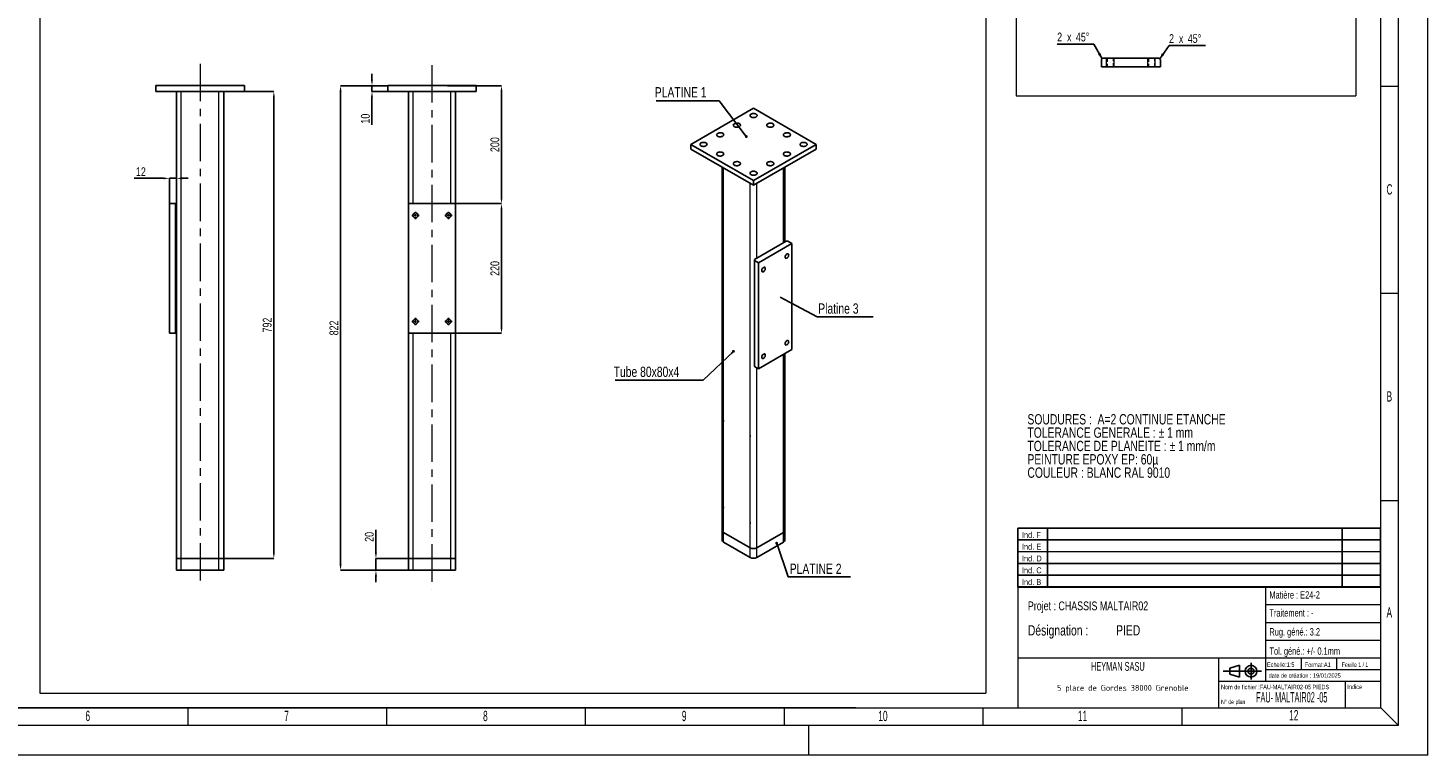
# Model space of a CAD drawing. Header units: millimetres. Extents: x 0 to 841, y 0 to 594.
# Tile 3 of 6: x 366 to 841, y 0 to 247. Entities that reach past the tile are written whole.
import ezdxf

# ---------------------------------------------------------------- set-up
doc = ezdxf.new("R2010")
doc.units = ezdxf.units.MM
doc.header["$PDSIZE"] = -1
doc.linetypes.add('CENTERX2', pattern=[20.32, 12.7, -2.54, 2.54, -2.54])
doc.linetypes.add('HIDDEN', pattern=[1.905, 1.27, -0.635])
for name, color, linetype in [('COTES', 1, 'Continuous'), ('NOTES', 6, 'Continuous'), ('TRAIT-FINS', 9, 'Continuous'), ('TRAIT-MIXTES', 3, 'CENTERX2'), ('TRAIT-TIRET', 2, 'HIDDEN')]:
    doc.layers.add(name, color=color, linetype=linetype)
doc.layers.add('TRAIT-FORT', color=4, linetype='Continuous', lineweight=25)
doc.styles.add('SLDTEXTSTYLE0', font='TXT', dxfattribs={"width": 0.75})
doc.styles.add('SLDTEXTSTYLE1', font='TXT', dxfattribs={"width": 0.605})
doc.styles.add('SLDTEXTSTYLE2', font='TXT', dxfattribs={"width": 0.692308})
doc.styles.add('SLDTEXTSTYLE3', font='TXT', dxfattribs={"width": 0.7})
doc.styles.add('SLDTEXTSTYLE4', font='TXT', dxfattribs={"width": 0.511697})
doc.styles.add('SLDTEXTSTYLE5', font='ISOCP3', dxfattribs={"width": 0.96})
doc.dimstyles.new('SLDDIMSTYLE4', dxfattribs={"dimtxt": 3, "dimasz": 2, "dimexe": 0, "dimexo": 0.0625, "dimgap": 0.75, "dimtad": 1, "dimlfac": 5, "dimrnd": 1e-09, "dimzin": 12, "dimdsep": 46, "dimtxsty": 'SLDTEXTSTYLE0', "dimsah": 1, "dimcen": 0.09, "dimadec": 0, "dimazin": 3, "dimtfac": 1, "dimtofl": 0, "dimtmove": 0, "dimatfit": 3, "dimfxl": 1, "dimfrac": 2, "dimtolj": 1, "dimtzin": 12, "dimarcsym": 0})
doc.dimstyles.new('SLDDIMSTYLE5', dxfattribs={"dimtxt": 3, "dimasz": 2, "dimexe": 0, "dimexo": 0.0625, "dimgap": 0.75, "dimtad": 1, "dimlfac": 5, "dimrnd": 1e-09, "dimzin": 12, "dimdsep": 46, "dimtxsty": 'SLDTEXTSTYLE0', "dimsah": 1, "dimcen": 0.09, "dimadec": 0, "dimazin": 3, "dimtfac": 1, "dimtmove": 0, "dimatfit": 0, "dimfxl": 1, "dimfrac": 2, "dimtolj": 1, "dimtzin": 12, "dimarcsym": 0})
doc.dimstyles.new('SLDDIMSTYLE6', dxfattribs={"dimtxt": 0.18, "dimasz": 1, "dimexe": 0, "dimexo": 0.0625, "dimgap": 0, "dimtad": 0, "dimtih": 1, "dimtoh": 1, "dimdec": 0, "dimrnd": 1e-09, "dimzin": 0, "dimdsep": 46, "dimtxsty": 'Standard', "dimblk1": 'DOT', "dimblk2": 'DOT', "dimsah": 1, "dimcen": 0.09, "dimadec": 0, "dimazin": 0, "dimtfac": 1, "dimtdec": 0, "dimtofl": 0, "dimtmove": 0, "dimatfit": 3, "dimldrblk": 'DOT', "dimfxl": 1, "dimfrac": 2, "dimtolj": 1, "dimtzin": 0, "dimarcsym": 0})
doc.dimstyles.new('SLDDIMSTYLE8', dxfattribs={"dimtxt": 0.18, "dimasz": 2, "dimexe": 0, "dimexo": 0.0625, "dimgap": 0, "dimtad": 0, "dimtih": 1, "dimtoh": 1, "dimdec": 0, "dimrnd": 1e-09, "dimzin": 0, "dimdsep": 46, "dimtxsty": 'Standard', "dimsah": 1, "dimcen": 0.09, "dimadec": 0, "dimazin": 0, "dimtfac": 2, "dimtdec": 0, "dimtofl": 0, "dimtmove": 0, "dimatfit": 3, "dimfxl": 1, "dimfrac": 2, "dimtolj": 1, "dimtzin": 0, "dimarcsym": 0})

# ---------------------------------------------------------------- blocks, each defined once
blk = doc.blocks.new('TAB MODIFS')
for p, q in [((123, 20), (0, 20)), ((0, 0), (0, 20)), ((10, 20), (10, 0)), ((110, 20), (110, 0)), ((123, 0), (123, 20)), ((0, 16), (123, 16)), ((0, 8), (123, 8)), ((0, 4), (123, 4)), ((0, 0), (123, 0))]:
    blk.add_line(p, q)
at = {"color": 7, "linetype": 'Continuous', "lineweight": 18}
blk.add_line((0, 12), (123, 12), dxfattribs=at)
at = {"color": 7}
for tag in ['AUTOATTR0', 'AUTOATTR1', 'AUTOATTR2', 'AUTOATTR3', 'AUTOATTR4', 'AUTOATTR5', 'AUTOATTR6', 'AUTOATTR7', 'AUTOATTR8', 'AUTOATTR9']:
    blk.add_attdef(tag, (0, 0), '', height=1, dxfattribs=at)
at = {"layer": 'NOTES', "color": 211, "char_height": 2, "attachment_point": 1, "style": 'SLDTEXTSTYLE0'}
for s, insert in [('Ind. F', (1.36, 18.66)), ('Ind. E', (1.36, 14.66)), ('Ind. D', (1.36, 10.66)), ('Ind. C', (1.36, 6.66)), ('Ind. B', (1.36, 2.66))]:
    blk.add_mtext(s, dxfattribs=dict(at, insert=insert))
blk = doc.blocks.new('Bloc2')
for p, q in [((2.32, 3.8), (5.55, 4.8)), ((5.55, 4.8), (5.55, 0.8)), ((9.48, 0), (9.48, 5.6)), ((0, 2.8), (12.98, 2.8)), ((2.32, 1.8), (2.32, 3.8)), ((5.55, 0.8), (2.32, 1.8))]:
    blk.add_line(p, q)
for radius in [2, 1]:
    blk.add_circle((9.48, 2.8), radius)
blk = doc.blocks.new('SW_NOTE_0')
at = {"layer": 'NOTES', "color": 0, "char_height": 3.5, "attachment_point": 1, "style": 'SLDTEXTSTYLE0'}
for s, insert in [('TOLERANCE GENERALE : ± 1 mm', (0, -0.01)), ('SOUDURES :  A=2 CONTINUE ETANCHE', (0, 4.51)), ('TOLERANCE DE PLANEITE : ± 1 mm/m', (0, -4.54)), ('PEINTURE EPOXY EP: 60µ', (0, -9.07)), ('COULEUR : BLANC RAL 9010', (0, -13.59))]:
    blk.add_mtext(s, dxfattribs=dict(at, insert=insert))
blk = doc.blocks.new('SW_NOTE_1')
at = {"layer": 'NOTES', "color": 0, "char_height": 3.5, "attachment_point": 1, "style": 'SLDTEXTSTYLE0'}
for s, insert in [('Désignation :', (0, 4.51)), ('PIED', (29.93, 4.51))]:
    blk.add_mtext(s, dxfattribs=dict(at, insert=insert))
blk = doc.blocks.new('SW_NOTE_2')
at = {"layer": 'NOTES', "color": 0, "insert": (20.94, 2.58), "char_height": 2, "attachment_point": 2, "style": 'SLDTEXTSTYLE5'}
blk.add_mtext('5 place de Gordes 38000 Grenoble', dxfattribs=at)
blk = doc.blocks.new('SW_CHAMFER_DIMENSION_0')
at = {"layer": 'COTES', "color": 0}
for p, q in [((-3.16, -4.49), (0, 0)), ((0, 0), (12.39, 0))]:
    blk.add_line(p, q, dxfattribs=at)
blk.add_solid([(-3.16, -4.49), (-1.6, -3.14), (-2.42, -2.56)], dxfattribs=at)
at = {"layer": 'COTES', "color": 0, "char_height": 3, "attachment_point": 1, "style": 'SLDTEXTSTYLE0'}
for s, insert in [('2', (0, 3.87)), ('x', (3.34, 3.87)), ('45°', (6.35, 3.87))]:
    blk.add_mtext(s, dxfattribs=dict(at, insert=insert))
blk = doc.blocks.new('SW_CHAMFER_DIMENSION_1')
at = {"layer": 'COTES', "color": 0}
for p, q in [((12.39, 0), (0, 0)), ((15.27, -5.02), (12.39, 0))]:
    blk.add_line(p, q, dxfattribs=at)
blk.add_solid([(15.27, -5.02), (14.71, -3.04), (13.84, -3.53)], dxfattribs=at)
at = {"layer": 'COTES', "color": 0, "char_height": 3, "attachment_point": 1, "style": 'SLDTEXTSTYLE0'}
for s, insert in [('2', (0, 3.87)), ('x', (3.34, 3.87)), ('45°', (6.35, 3.87))]:
    blk.add_mtext(s, dxfattribs=dict(at, insert=insert))
blk = doc.blocks.new('_D_44')
at = {"layer": 'COTES', "color": 0, "lineweight": -2, "transparency": 16777216}
for p, q in [((508.5, 226.99), (526.81, 226.99)), ((526.81, 224.99), (526.81, 188.99)), ((511.3, 186.99), (526.81, 186.99))]:
    blk.add_line(p, q, dxfattribs=at)
at = {"layer": 'COTES', "color": 0, "transparency": 16777216}
for points in [[(526.48, 224.99), (527.15, 224.99), (526.81, 226.99)], [(526.48, 188.99), (527.15, 188.99), (526.81, 186.99)]]:
    blk.add_solid(points, dxfattribs=at)
at = {"layer": 'Defpoints', "color": 0, "transparency": 16777216}
for p in [(508.44, 226.99), (511.24, 186.99), (526.81, 186.99)]:
    blk.add_point(p, dxfattribs=at)
at = {"layer": 'COTES', "color": 0, "transparency": 16777216, "insert": (523.06, 206.99), "char_height": 3, "attachment_point": 2, "rotation": 90, "style": 'SLDTEXTSTYLE0'}
blk.add_mtext('\\A1;200', dxfattribs=at)
blk = doc.blocks.new('_D_45')
at = {"layer": 'COTES', "color": 0, "lineweight": -2, "transparency": 16777216}
for p, q in [((511.3, 186.99), (526.81, 186.99)), ((526.81, 144.99), (526.81, 184.99)), ((511.3, 142.99), (526.81, 142.99))]:
    blk.add_line(p, q, dxfattribs=at)
at = {"layer": 'COTES', "color": 0, "transparency": 16777216}
for points in [[(526.48, 184.99), (527.15, 184.99), (526.81, 186.99)], [(526.48, 144.99), (527.15, 144.99), (526.81, 142.99)]]:
    blk.add_solid(points, dxfattribs=at)
at = {"layer": 'Defpoints', "color": 0, "transparency": 16777216}
for p in [(511.24, 186.99), (526.81, 186.99), (511.24, 142.99)]:
    blk.add_point(p, dxfattribs=at)
at = {"layer": 'COTES', "color": 0, "transparency": 16777216, "insert": (523.06, 164.99), "char_height": 3, "attachment_point": 2, "rotation": 90, "style": 'SLDTEXTSTYLE0'}
blk.add_mtext('\\A1;220', dxfattribs=at)
blk = doc.blocks.new('_D_46')
at = {"layer": 'COTES', "color": 0, "lineweight": -2, "transparency": 16777216}
for p, q in [((488.17, 226.99), (472.24, 226.99)), ((472.24, 224.99), (472.24, 64.59)), ((495.17, 62.59), (472.24, 62.59))]:
    blk.add_line(p, q, dxfattribs=at)
at = {"layer": 'COTES', "color": 0, "transparency": 16777216}
for points in [[(471.9, 224.99), (472.57, 224.99), (472.24, 226.99)], [(471.9, 64.59), (472.57, 64.59), (472.24, 62.59)]]:
    blk.add_solid(points, dxfattribs=at)
at = {"layer": 'Defpoints', "color": 0, "transparency": 16777216}
for p in [(488.24, 226.99), (472.24, 62.59), (495.24, 62.59)]:
    blk.add_point(p, dxfattribs=at)
at = {"layer": 'COTES', "color": 0, "transparency": 16777216, "insert": (468.49, 144.79), "char_height": 3, "attachment_point": 2, "rotation": 90, "style": 'SLDTEXTSTYLE0'}
blk.add_mtext('\\A1;822', dxfattribs=at)
blk = doc.blocks.new('_D_47')
at = {"layer": 'COTES', "color": 0, "lineweight": -2, "transparency": 16777216}
for p, q in [((484.23, 68.59), (484.23, 76.38)), ((495.17, 66.59), (484.23, 66.59)), ((484.23, 62.59), (484.23, 66.59)), ((495.17, 62.59), (484.23, 62.59)), ((484.23, 60.59), (484.23, 58.59))]:
    blk.add_line(p, q, dxfattribs=at)
at = {"layer": 'COTES', "color": 0, "transparency": 16777216}
for points in [[(483.9, 68.59), (484.56, 68.59), (484.23, 66.59)], [(483.9, 60.59), (484.56, 60.59), (484.23, 62.59)]]:
    blk.add_solid(points, dxfattribs=at)
at = {"layer": 'Defpoints', "color": 0, "transparency": 16777216}
for p in [(495.24, 66.59), (484.23, 62.59), (495.24, 62.59)]:
    blk.add_point(p, dxfattribs=at)
at = {"layer": 'COTES', "color": 0, "transparency": 16777216, "insert": (480.48, 73.94), "char_height": 3, "attachment_point": 2, "rotation": 90, "style": 'SLDTEXTSTYLE0'}
blk.add_mtext('\\A1;20', dxfattribs=at)
blk = doc.blocks.new('_D_48')
at = {"layer": 'COTES', "color": 0, "lineweight": -2, "transparency": 16777216}
for p, q in [((482.89, 228.99), (482.89, 230.99)), ((488.17, 226.99), (482.89, 226.99)), ((482.89, 226.99), (482.89, 224.99)), ((488.17, 224.99), (482.89, 224.99)), ((482.89, 222.99), (482.89, 213.75))]:
    blk.add_line(p, q, dxfattribs=at)
at = {"layer": 'COTES', "color": 0, "transparency": 16777216}
for points in [[(482.55, 228.99), (483.22, 228.99), (482.89, 226.99)], [(482.55, 222.99), (483.22, 222.99), (482.89, 224.99)]]:
    blk.add_solid(points, dxfattribs=at)
at = {"layer": 'Defpoints', "color": 0, "transparency": 16777216}
for p in [(482.89, 226.99), (488.24, 226.99), (488.24, 224.99)]:
    blk.add_point(p, dxfattribs=at)
at = {"layer": 'COTES', "color": 0, "transparency": 16777216, "insert": (479.14, 215.81), "char_height": 3, "attachment_point": 2, "rotation": 90, "style": 'SLDTEXTSTYLE0'}
blk.add_mtext('\\A1;10', dxfattribs=at)
blk = doc.blocks.new('SW_CENTERMARKSYMBOL_52')
at = {"layer": 'TRAIT-MIXTES', "color": 0}
for p, q in [((-0.8, 0), (-1.25, 0)), ((0, 0), (-0.4, 0)), ((0, 0.8), (0, 1.25)), ((0, 0), (0, 0.4)), ((0, 0), (0, -0.4)), ((0, 0), (0.4, 0)), ((0.8, 0), (1.25, 0)), ((0, -0.8), (0, -1.25))]:
    blk.add_line(p, q, dxfattribs=at)
blk = doc.blocks.new('SW_CENTERMARKSYMBOL_53')
at = {"layer": 'TRAIT-MIXTES', "color": 0}
for p, q in [((-0.8, 0), (-1.25, 0)), ((0, 0), (-0.4, 0)), ((0, 0.8), (0, 1.25)), ((0, 0), (0, 0.4)), ((0, 0), (0, -0.4)), ((0, 0), (0.4, 0)), ((0.8, 0), (1.25, 0)), ((0, -0.8), (0, -1.25))]:
    blk.add_line(p, q, dxfattribs=at)
blk = doc.blocks.new('SW_CENTERMARKSYMBOL_54')
at = {"layer": 'TRAIT-MIXTES', "color": 0}
for p, q in [((-0.8, 0), (-1.25, 0)), ((0, 0), (-0.4, 0)), ((0, 0.8), (0, 1.25)), ((0, 0), (0, 0.4)), ((0, 0), (0, -0.4)), ((0, 0), (0.4, 0)), ((0.8, 0), (1.25, 0)), ((0, -0.8), (0, -1.25))]:
    blk.add_line(p, q, dxfattribs=at)
blk = doc.blocks.new('SW_CENTERMARKSYMBOL_55')
at = {"layer": 'TRAIT-MIXTES', "color": 0}
for p, q in [((-0.8, 0), (-1.25, 0)), ((0, 0), (-0.4, 0)), ((0, 0.8), (0, 1.25)), ((0, 0), (0, 0.4)), ((0, 0), (0, -0.4)), ((0, 0), (0.4, 0)), ((0.8, 0), (1.25, 0)), ((0, -0.8), (0, -1.25))]:
    blk.add_line(p, q, dxfattribs=at)
blk = doc.blocks.new('SW_NOTE_19')
at = {"layer": 'NOTES', "color": 0}
blk.add_line((-21.38, 0), (0, 0), dxfattribs=at)
at = {"layer": 'NOTES', "color": 0, "insert": (-21.79, 4.62), "char_height": 3.5, "attachment_point": 1, "style": 'SLDTEXTSTYLE0'}
blk.add_mtext('PLATINE 1', dxfattribs=at)
blk = doc.blocks.new('_Dot')
at = {"color": 0, "linetype": 'ByBlock', "lineweight": -2}
blk.add_line((-0.5, 0), (-1, 0), dxfattribs=at)
at = {"color": 0, "linetype": 'ByBlock', "const_width": 0.5}
blk.add_lwpolyline([(-0.25, 0, 1), (0.25, 0, 1)], format="xyb", close=True, dxfattribs=at)
blk = doc.blocks.new('SW_NOTE_20')
at = {"layer": 'NOTES', "color": 0}
blk.add_line((-29.89, 0), (0, 0), dxfattribs=at)
at = {"layer": 'NOTES', "color": 0, "insert": (-30.38, 4.64), "char_height": 3.5, "attachment_point": 1, "style": 'SLDTEXTSTYLE0'}
blk.add_mtext('Tube 80x80x4', dxfattribs=at)
blk = doc.blocks.new('SW_NOTE_21')
at = {"layer": 'NOTES', "color": 0}
blk.add_line((19.02, 0), (0, 0), dxfattribs=at)
at = {"layer": 'NOTES', "color": 0, "insert": (0.37, 4.61), "char_height": 3.5, "attachment_point": 1, "style": 'SLDTEXTSTYLE0'}
blk.add_mtext('Platine 3', dxfattribs=at)
blk = doc.blocks.new('SW_NOTE_22')
at = {"layer": 'NOTES', "color": 0}
blk.add_line((21.11, 0), (0, 0), dxfattribs=at)
at = {"layer": 'NOTES', "color": 0, "insert": (0.5, 4.49), "char_height": 3.5, "attachment_point": 1, "style": 'SLDTEXTSTYLE0'}
blk.add_mtext('PLATINE 2', dxfattribs=at)
blk = doc.blocks.new('_D_52')
at = {"layer": 'COTES', "color": 0, "lineweight": -2, "transparency": 16777216}
for p, q in [((439.67, 224.99), (449.61, 224.99)), ((449.61, 222.99), (449.61, 68.59)), ((432.67, 66.59), (449.61, 66.59))]:
    blk.add_line(p, q, dxfattribs=at)
at = {"layer": 'COTES', "color": 0, "transparency": 16777216}
for points in [[(449.28, 222.99), (449.95, 222.99), (449.61, 224.99)], [(449.28, 68.59), (449.95, 68.59), (449.61, 66.59)]]:
    blk.add_solid(points, dxfattribs=at)
at = {"layer": 'Defpoints', "color": 0, "transparency": 16777216}
for p in [(439.61, 224.99), (432.61, 66.59), (449.61, 66.59)]:
    blk.add_point(p, dxfattribs=at)
at = {"layer": 'COTES', "color": 0, "transparency": 16777216, "insert": (445.86, 145.79), "char_height": 3, "attachment_point": 2, "rotation": 90, "style": 'SLDTEXTSTYLE0'}
blk.add_mtext('\\A1;792', dxfattribs=at)
blk = doc.blocks.new('_D_53')
at = {"layer": 'COTES', "color": 0, "lineweight": -2, "transparency": 16777216}
for p, q in [((412.21, 195.56), (402.28, 195.56)), ((414.21, 187.06), (414.21, 195.56)), ((416.61, 195.56), (414.21, 195.56)), ((416.61, 187.06), (416.61, 195.56)), ((418.61, 195.56), (420.61, 195.56))]:
    blk.add_line(p, q, dxfattribs=at)
at = {"layer": 'COTES', "color": 0, "transparency": 16777216}
for points in [[(412.21, 195.89), (412.21, 195.22), (414.21, 195.56)], [(418.61, 195.89), (418.61, 195.22), (416.61, 195.56)]]:
    blk.add_solid(points, dxfattribs=at)
at = {"layer": 'Defpoints', "color": 0, "transparency": 16777216}
for p in [(414.21, 195.56), (414.21, 186.99), (416.61, 186.99)]:
    blk.add_point(p, dxfattribs=at)
at = {"layer": 'COTES', "color": 0, "transparency": 16777216, "insert": (404.53, 199.31), "char_height": 3, "attachment_point": 2, "style": 'SLDTEXTSTYLE0'}
blk.add_mtext('\\A1;12', dxfattribs=at)

msp = doc.modelspace()

# ---------------------------------------------------------------- linework, layer by layer
at = {"lineweight": 18}
for p, q in [((841.001, -0.0569), (841.001, 593.9431)), ((831.001, 9.9431), (831.001, 583.9431)), ((825.001, 15.9431), (825.001, 577.9431)), ((701.338, 345.9845), (701.338, 223.5702)), ((816.5317, 345.9845), (816.5317, 223.5702)), ((370.2269, 299.2532), (370.2269, 20.9144)), ((691.0538, 299.2532), (691.0538, 20.9144)), ((701.338, 223.5702), (816.5317, 223.5702)), ((831.001, 226.6931), (825.001, 226.6931)), ((831.001, 156.4431), (825.001, 156.4431)), ((831.001, 86.1931), (825.001, 86.1931)), ((701.945, 56.9431), (701.945, 15.9431)), ((824.945, 56.9431), (701.945, 56.9431)), ((785.945, 56.9431), (785.945, 24.9431)), ((785.945, 50.9431), (824.945, 50.9431)), ((785.945, 44.9431), (824.945, 44.9431)), ((785.945, 38.9431), (824.945, 38.9431)), ((701.945, 32.9431), (824.945, 32.9431)), ((769.945, 32.9431), (769.945, 15.9431)), ((785.945, 28.9431), (824.945, 28.9431)), ((797.945, 32.9431), (797.945, 28.9431)), ((809.945, 32.9431), (809.945, 28.9431)), ((769.945, 24.9431), (824.945, 24.9431)), ((812.945, 24.9431), (812.945, 15.9431)), ((370.2269, 20.9144), (691.0538, 20.9144)), ((16.001, 15.9431), (825.001, 15.9431)), ((469.001, 15.9431), (291.001, 15.9431)), ((420.5012, 9.9431), (420.5012, 15.9431)), ((647.001, 15.9431), (469.001, 15.9431)), ((487.9179, 9.9431), (487.9179, 15.9431)), ((555.3346, 9.9431), (555.3346, 15.9431)), ((622.7513, 9.9431), (622.7513, 15.9431)), ((690.168, 9.9431), (690.168, 15.9431)), ((757.5847, 9.9431), (757.5847, 15.9431)), ((831.001, 9.9431), (825.001, 15.9431)), ((831.001, 9.9431), (10.001, 9.9431)), ((631.001, -0.0569), (631.001, 9.9431)), ((841.001, -0.0569), (0.001, -0.0569))]:
    msp.add_line(p, q, dxfattribs=at)
at = {"layer": 'TRAIT-FINS', "lineweight": 18}
for p, q in [((732.0237, 233.3557), (732.0237, 236.3557)), ((732.0237, 233.3557), (732.0237, 236.3557)), ((734.5237, 233.3557), (734.5237, 236.3557)), ((734.5237, 233.3557), (734.5237, 236.3557)), ((746.0237, 233.3557), (746.0237, 236.3557)), ((746.0237, 233.3557), (746.0237, 236.3557)), ((748.5237, 233.3557), (748.5237, 236.3557)), ((748.5237, 233.3557), (748.5237, 236.3557)), ((418.212, 66.5927), (418.212, 224.9927)), ((431.012, 66.5927), (431.012, 224.9927)), ((496.8358, 186.9927), (496.8358, 224.9927)), ((509.6358, 186.9927), (509.6358, 224.9927)), ((602.0974, 113.5659), (602.0974, 199.0691)), ((622.4621, 173.7554), (622.4621, 199.0691)), ((611.1484, 108.3409), (611.1484, 193.8441)), ((613.4111, 168.5304), (613.4111, 193.8441)), ((496.8358, 182.7055), (496.8358, 183.2799)), ((509.6358, 182.7055), (509.6358, 183.2799)), ((496.8358, 146.7055), (496.8358, 147.2799)), ((509.6358, 146.7055), (509.6358, 147.2799)), ((496.8358, 66.5927), (496.8358, 142.9927)), ((509.6358, 66.5927), (509.6358, 142.9927)), ((622.4621, 75.4439), (622.4621, 135.8683)), ((613.4111, 70.2189), (613.4111, 131.2964)), ((602.0974, 84.1705), (602.0974, 113.0969)), ((611.1484, 78.9455), (611.1484, 107.8719)), ((602.0974, 75.4439), (602.0974, 83.7014)), ((611.1484, 70.2189), (611.1484, 78.4764)), ((602.0974, 72.1778), (602.0974, 75.4439)), ((622.4621, 72.1778), (622.4621, 75.4439)), ((418.212, 62.5927), (418.212, 66.5927)), ((431.012, 62.5927), (431.012, 66.5927)), ((496.8358, 62.5927), (496.8358, 66.5927)), ((509.6358, 62.5927), (509.6358, 66.5927)), ((611.1484, 66.9527), (611.1484, 70.2189)), ((613.4111, 66.9527), (613.4111, 70.2189))]:
    msp.add_line(p, q, dxfattribs=at)
at = {"layer": 'TRAIT-FORT', "lineweight": 25}
for p, q in [((730.7737, 236.3557), (730.2737, 235.8557)), ((730.2737, 233.3557), (730.2737, 235.8557)), ((750.2737, 233.3557), (730.2737, 233.3557)), ((749.7737, 236.3557), (730.7737, 236.3557)), ((750.2737, 235.8557), (749.7737, 236.3557)), ((750.2737, 233.3557), (750.2737, 235.8557)), ((409.612, 224.9927), (409.612, 226.9927)), ((409.612, 226.9927), (439.612, 226.9927)), ((409.612, 224.9927), (439.612, 224.9927)), ((416.612, 186.9927), (416.612, 224.9927)), ((432.612, 66.5927), (432.612, 224.9927)), ((439.612, 224.9927), (439.612, 226.9927)), ((488.2358, 226.9927), (518.2358, 226.9927)), ((488.2358, 224.9927), (488.2358, 226.9927)), ((488.2358, 224.9927), (518.2358, 224.9927)), ((495.2358, 186.9927), (495.2358, 224.9927)), ((511.2358, 186.9927), (511.2358, 224.9927)), ((518.2358, 224.9927), (518.2358, 226.9927)), ((612.2798, 219.3163), (591.0666, 207.0702)), ((633.493, 207.0702), (612.2798, 219.3163)), ((591.0666, 205.4371), (591.0666, 207.0702)), ((591.0666, 207.0702), (612.2798, 194.8241)), ((591.0666, 205.4371), (612.2798, 193.191)), ((612.2798, 194.8241), (633.493, 207.0702)), ((612.2798, 193.191), (633.493, 205.4371)), ((633.493, 205.4371), (633.493, 207.0702)), ((601.6288, 199.3397), (601.6288, 76.097)), ((612.2798, 193.191), (612.2798, 194.8241)), ((622.9307, 174.026), (622.9307, 199.3397)), ((414.212, 142.9927), (414.212, 186.9927)), ((414.212, 186.9927), (416.212, 186.9927)), ((416.212, 142.9927), (416.212, 186.9927)), ((416.212, 186.9927), (416.612, 186.9927)), ((416.612, 186.9927), (416.612, 142.9927)), ((495.2358, 186.9927), (495.2358, 142.9927)), ((511.2358, 186.9927), (495.2358, 186.9927)), ((511.2358, 142.9927), (511.2358, 186.9927)), ((623.3106, 174.2453), (612.5626, 168.0406)), ((625.2905, 173.4289), (613.9768, 166.8976)), ((623.8763, 174.2453), (623.3106, 174.2453)), ((625.2905, 173.4289), (623.8763, 174.2453)), ((625.2905, 137.5011), (625.2905, 173.4289)), ((612.5626, 168.0406), (612.5626, 167.714)), ((613.9768, 166.8976), (612.5626, 167.714)), ((612.5626, 167.714), (612.5626, 131.7862)), ((613.9768, 166.8976), (613.9768, 130.9698)), ((414.212, 142.9927), (416.212, 142.9927)), ((416.612, 142.9927), (416.212, 142.9927)), ((416.612, 66.5927), (416.612, 142.9927)), ((495.2358, 113.2799), (495.2358, 142.9927)), ((495.2358, 142.9927), (511.2358, 142.9927)), ((511.2358, 66.5927), (511.2358, 142.9927)), ((613.9768, 130.9698), (625.2905, 137.5011)), ((622.9307, 76.097), (622.9307, 136.1388)), ((613.9768, 130.9698), (612.5626, 131.7862)), ((495.2358, 112.7055), (495.2358, 113.2799)), ((495.2358, 77.2799), (495.2358, 112.7055)), ((602.0974, 113.5659), (602.0974, 113.0969)), ((611.1484, 107.8719), (611.1484, 108.3409)), ((602.0974, 84.1705), (602.0974, 83.7014)), ((495.2358, 76.7055), (495.2358, 77.2799)), ((495.2358, 66.5927), (495.2358, 76.7055)), ((601.6288, 76.097), (601.6288, 72.8309)), ((611.1484, 78.4764), (611.1484, 78.9455)), ((622.9307, 72.8309), (622.9307, 76.097)), ((611.1484, 70.2189), (602.0974, 75.4439)), ((611.1484, 66.9527), (602.0974, 72.1778)), ((622.4621, 75.4439), (613.4111, 70.2189)), ((622.4621, 72.1778), (613.4111, 66.9527)), ((418.212, 66.5927), (416.612, 66.5927)), ((416.612, 62.5927), (416.612, 66.5927)), ((431.012, 66.5927), (418.212, 66.5927)), ((432.612, 66.5927), (431.012, 66.5927)), ((432.612, 62.5927), (432.612, 66.5927)), ((496.8358, 66.5927), (495.2358, 66.5927)), ((495.2358, 62.5927), (495.2358, 66.5927)), ((509.6358, 66.5927), (496.8358, 66.5927)), ((511.2358, 66.5927), (509.6358, 66.5927)), ((511.2358, 62.5927), (511.2358, 66.5927)), ((418.212, 62.5927), (416.612, 62.5927)), ((431.012, 62.5927), (418.212, 62.5927)), ((432.612, 62.5927), (431.012, 62.5927)), ((496.8358, 62.5927), (495.2358, 62.5927)), ((509.6358, 62.5927), (496.8358, 62.5927)), ((511.2358, 62.5927), (509.6358, 62.5927))]:
    msp.add_line(p, q, dxfattribs=at)
at = {"layer": 'TRAIT-FORT', "lineweight": 25, "flags": 128}
for points in [[(605.7744, 214.0913), (605.59, 213.9541), (605.4705, 213.7947), (605.4235, 213.6232), (605.4518, 213.4503), (605.5537, 213.287), (605.7228, 213.1433), (605.9484, 213.0285), (606.2164, 212.9497), (606.51, 212.9118), (606.8106, 212.9172), (607.0995, 212.9657), (607.3584, 213.0541), (607.5711, 213.1769), (607.7242, 213.3263), (607.8081, 213.4931), (607.8176, 213.6666), (607.752, 213.8361), (607.6154, 213.9908), (607.4165, 214.1211), (607.1677, 214.2187), (606.8847, 214.2775), (606.5852, 214.2939), (606.2881, 214.2667), (606.0121, 214.1977), (605.7744, 214.0913)], [(611.4312, 217.3569), (611.2469, 217.2197), (611.1274, 217.0604), (611.0803, 216.8888), (611.1087, 216.716), (611.2105, 216.5526), (611.3796, 216.409), (611.6053, 216.2941), (611.8733, 216.2153), (612.1668, 216.1774), (612.4675, 216.1829), (612.7563, 216.2313), (613.0152, 216.3197), (613.2279, 216.4425), (613.3811, 216.592), (613.465, 216.7587), (613.4744, 216.9323), (613.4088, 217.1017), (613.2723, 217.2565), (613.0733, 217.3867), (612.8245, 217.4843), (612.5415, 217.5431), (612.2421, 217.5595), (611.945, 217.5323), (611.6689, 217.4634), (611.4312, 217.3569)], [(617.0881, 214.0913), (616.9037, 213.9541), (616.7843, 213.7947), (616.7372, 213.6232), (616.7655, 213.4503), (616.8674, 213.287), (617.0365, 213.1433), (617.2621, 213.0285), (617.5301, 212.9497), (617.8237, 212.9118), (618.1243, 212.9172), (618.4132, 212.9657), (618.6721, 213.0541), (618.8848, 213.1769), (619.0379, 213.3263), (619.1218, 213.4931), (619.1313, 213.6666), (619.0657, 213.8361), (618.9291, 213.9908), (618.7302, 214.1211), (618.4814, 214.2187), (618.1984, 214.2775), (617.8989, 214.2939), (617.6018, 214.2667), (617.3258, 214.1977), (617.0881, 214.0913)], [(600.1175, 210.8257), (599.9332, 210.6885), (599.8137, 210.5291), (599.7666, 210.3576), (599.7949, 210.1847), (599.8968, 210.0213), (600.0659, 209.8777), (600.2915, 209.7629), (600.5596, 209.684), (600.8531, 209.6462), (601.1538, 209.6516), (601.4426, 209.7001), (601.7015, 209.7884), (601.9142, 209.9112), (602.0674, 210.0607), (602.1513, 210.2275), (602.1607, 210.401), (602.0951, 210.5705), (601.9585, 210.7252), (601.7596, 210.8555), (601.5108, 210.9531), (601.2278, 211.0119), (600.9284, 211.0282), (600.6313, 211.0011), (600.3552, 210.9321), (600.1175, 210.8257)], [(622.7449, 210.8257), (622.5606, 210.6885), (622.4411, 210.5291), (622.3941, 210.3576), (622.4224, 210.1847), (622.5243, 210.0213), (622.6933, 209.8777), (622.919, 209.7629), (623.187, 209.684), (623.4805, 209.6462), (623.7812, 209.6516), (624.07, 209.7001), (624.329, 209.7884), (624.5416, 209.9112), (624.6948, 210.0607), (624.7787, 210.2275), (624.7881, 210.401), (624.7225, 210.5705), (624.586, 210.7252), (624.387, 210.8555), (624.1383, 210.9531), (623.8552, 211.0119), (623.5558, 211.0282), (623.2587, 211.0011), (622.9826, 210.9321), (622.7449, 210.8257)], [(594.4607, 207.56), (594.2763, 207.4228), (594.1568, 207.2635), (594.1098, 207.0919), (594.1381, 206.9191), (594.24, 206.7557), (594.4091, 206.6121), (594.6347, 206.4972), (594.9027, 206.4184), (595.1963, 206.3805), (595.4969, 206.386), (595.7858, 206.4344), (596.0447, 206.5228), (596.2574, 206.6456), (596.4105, 206.7951), (596.4944, 206.9618), (596.5039, 207.1354), (596.4382, 207.3048), (596.3017, 207.4596), (596.1028, 207.5898), (595.854, 207.6874), (595.571, 207.7463), (595.2715, 207.7626), (594.9744, 207.7354), (594.6983, 207.6665), (594.4607, 207.56)], [(600.1175, 204.2944), (599.9332, 204.1572), (599.8137, 203.9978), (599.7666, 203.8263), (599.7949, 203.6534), (599.8968, 203.4901), (600.0659, 203.3464), (600.2915, 203.2316), (600.5596, 203.1528), (600.8531, 203.1149), (601.1538, 203.1203), (601.4426, 203.1688), (601.7015, 203.2572), (601.9142, 203.38), (602.0674, 203.5294), (602.1513, 203.6962), (602.1607, 203.8697), (602.0951, 204.0392), (601.9585, 204.1939), (601.7596, 204.3242), (601.5108, 204.4218), (601.2278, 204.4806), (600.9284, 204.497), (600.6313, 204.4698), (600.3552, 204.4008), (600.1175, 204.2944)], [(622.7449, 204.2944), (622.5606, 204.1572), (622.4411, 203.9978), (622.3941, 203.8263), (622.4224, 203.6534), (622.5243, 203.4901), (622.6933, 203.3464), (622.919, 203.2316), (623.187, 203.1528), (623.4805, 203.1149), (623.7812, 203.1203), (624.07, 203.1688), (624.329, 203.2572), (624.5416, 203.38), (624.6948, 203.5294), (624.7787, 203.6962), (624.7881, 203.8697), (624.7225, 204.0392), (624.586, 204.1939), (624.387, 204.3242), (624.1383, 204.4218), (623.8552, 204.4806), (623.5558, 204.497), (623.2587, 204.4698), (622.9826, 204.4008), (622.7449, 204.2944)], [(628.4018, 207.56), (628.2174, 207.4228), (628.098, 207.2635), (628.0509, 207.0919), (628.0792, 206.9191), (628.1811, 206.7557), (628.3502, 206.6121), (628.5758, 206.4972), (628.8438, 206.4184), (629.1374, 206.3805), (629.438, 206.386), (629.7269, 206.4344), (629.9858, 206.5228), (630.1985, 206.6456), (630.3516, 206.7951), (630.4355, 206.9618), (630.445, 207.1354), (630.3794, 207.3048), (630.2428, 207.4596), (630.0439, 207.5898), (629.7951, 207.6874), (629.5121, 207.7463), (629.2126, 207.7626), (628.9155, 207.7354), (628.6395, 207.6665), (628.4018, 207.56)], [(605.7744, 201.0288), (605.59, 200.8916), (605.4705, 200.7322), (605.4235, 200.5607), (605.4518, 200.3878), (605.5537, 200.2244), (605.7228, 200.0808), (605.9484, 199.966), (606.2164, 199.8871), (606.51, 199.8493), (606.8106, 199.8547), (607.0995, 199.9032), (607.3584, 199.9915), (607.5711, 200.1143), (607.7242, 200.2638), (607.8081, 200.4306), (607.8176, 200.6041), (607.752, 200.7736), (607.6154, 200.9283), (607.4165, 201.0586), (607.1677, 201.1562), (606.8847, 201.215), (606.5852, 201.2313), (606.2881, 201.2042), (606.0121, 201.1352), (605.7744, 201.0288)], [(617.0881, 201.0288), (616.9037, 200.8916), (616.7843, 200.7322), (616.7372, 200.5607), (616.7655, 200.3878), (616.8674, 200.2244), (617.0365, 200.0808), (617.2621, 199.966), (617.5301, 199.8871), (617.8237, 199.8493), (618.1243, 199.8547), (618.4132, 199.9032), (618.6721, 199.9915), (618.8848, 200.1143), (619.0379, 200.2638), (619.1218, 200.4306), (619.1313, 200.6041), (619.0657, 200.7736), (618.9291, 200.9283), (618.7302, 201.0586), (618.4814, 201.1562), (618.1984, 201.215), (617.8989, 201.2313), (617.6018, 201.2042), (617.3258, 201.1352), (617.0881, 201.0288)], [(611.4312, 197.7631), (611.2469, 197.6259), (611.1274, 197.4666), (611.0803, 197.2951), (611.1087, 197.1222), (611.2105, 196.9588), (611.3796, 196.8152), (611.6053, 196.7003), (611.8733, 196.6215), (612.1668, 196.5836), (612.4675, 196.5891), (612.7563, 196.6375), (613.0152, 196.7259), (613.2279, 196.8487), (613.3811, 196.9982), (613.465, 197.1649), (613.4744, 197.3385), (613.4088, 197.508), (613.2723, 197.6627), (613.0733, 197.7929), (612.8245, 197.8905), (612.5415, 197.9494), (612.2421, 197.9657), (611.945, 197.9385), (611.6689, 197.8696), (611.4312, 197.7631)], [(624.1945, 169.53), (624.1678, 169.7191), (624.0901, 169.8607), (623.9682, 169.942), (623.813, 169.9559), (623.6384, 169.9011), (623.4597, 169.7825), (623.2929, 169.6106), (623.1529, 169.4007), (623.0519, 169.1715), (622.9991, 168.9434), (622.9991, 168.7365), (623.0519, 168.5693), (623.1529, 168.4566), (623.2929, 168.4085), (623.4597, 168.4291), (623.6384, 168.5168), (623.813, 168.6637), (623.9682, 168.8567), (624.0901, 169.0787), (624.1678, 169.31), (624.1945, 169.53)], [(616.2749, 164.9581), (616.2482, 165.1473), (616.1705, 165.2888), (616.0486, 165.3701), (615.8935, 165.384), (615.7188, 165.3292), (615.5401, 165.2106), (615.3733, 165.0387), (615.2333, 164.8289), (615.1323, 164.5997), (615.0795, 164.3715), (615.0795, 164.1646), (615.1323, 163.9974), (615.2333, 163.8847), (615.3733, 163.8366), (615.5401, 163.8573), (615.7188, 163.9449), (615.8935, 164.0918), (616.0486, 164.2848), (616.1705, 164.5068), (616.2482, 164.7381), (616.2749, 164.9581)], [(624.1945, 140.1345), (624.1678, 140.3237), (624.0901, 140.4652), (623.9682, 140.5465), (623.813, 140.5604), (623.6384, 140.5056), (623.4597, 140.387), (623.2929, 140.2151), (623.1529, 140.0053), (623.0519, 139.7761), (622.9991, 139.5479), (622.9991, 139.341), (623.0519, 139.1738), (623.1529, 139.0611), (623.2929, 139.013), (623.4597, 139.0337), (623.6384, 139.1214), (623.813, 139.2682), (623.9682, 139.4612), (624.0901, 139.6832), (624.1678, 139.9145), (624.1945, 140.1345)], [(616.2749, 135.5626), (616.2482, 135.7518), (616.1705, 135.8933), (616.0486, 135.9746), (615.8935, 135.9885), (615.7188, 135.9337), (615.5401, 135.8151), (615.3733, 135.6432), (615.2333, 135.4334), (615.1323, 135.2042), (615.0795, 134.976), (615.0795, 134.7691), (615.1323, 134.6019), (615.2333, 134.4892), (615.3733, 134.4411), (615.5401, 134.4618), (615.7188, 134.5495), (615.8935, 134.6963), (616.0486, 134.8894), (616.1705, 135.1114), (616.2482, 135.3426), (616.2749, 135.5626)]]:
    msp.add_lwpolyline(points, dxfattribs=at)
at = {"layer": 'TRAIT-FORT', "lineweight": 25}
for centre in [(497.6358, 182.9927), (508.8358, 182.9927), (497.6358, 146.9927), (508.8358, 146.9927)]:
    msp.add_circle(centre, 0.85, dxfattribs=at)
for centre, radius, start, end in [((602.4295, 76.1769), 0.8047, 185.694799, 245.625342), ((622.13, 76.1769), 0.8047, 294.374658, 354.305201), ((602.4295, 72.9107), 0.8047, 185.694799, 245.625342), ((622.13, 72.9107), 0.8047, 294.374658, 354.305201), ((612.2798, 72.4024), 2.4592, 242.609672, 297.390328), ((612.2798, 69.1363), 2.4592, 242.609672, 297.390328)]:
    msp.add_arc(centre, radius, start, end, dxfattribs=at)
for points in [[(495.2358, 113.2799), (495.2358, 113.1871), (495.2366, 113.091), (495.2365, 112.894), (495.2358, 112.7983), (495.2358, 112.7055)], [(602.0974, 113.0969), (602.0738, 113.1863), (602.0626, 113.2719), (602.0626, 113.4327), (602.0738, 113.5037), (602.0974, 113.5659)], [(611.1484, 108.3409), (611.172, 108.2515), (611.1843, 108.1666), (611.1843, 108.0057), (611.172, 107.9341), (611.1484, 107.8719)], [(602.0974, 83.7014), (602.0738, 83.7908), (602.0626, 83.8764), (602.0626, 84.0373), (602.0738, 84.1083), (602.0974, 84.1705)], [(495.2358, 77.2799), (495.2358, 77.1871), (495.2366, 77.091), (495.2365, 76.894), (495.2358, 76.7983), (495.2358, 76.7055)], [(611.1484, 78.9455), (611.172, 78.856), (611.1843, 78.7711), (611.1843, 78.6103), (611.172, 78.5386), (611.1484, 78.4764)]]:
    msp.add_open_spline(points, degree=3, knots=[0, 0, 0, 0, 0.5, 0.5, 1, 1, 1, 1], dxfattribs=at)
at = {"layer": 'TRAIT-MIXTES', "lineweight": 18}
for p, q in [((424.612, 234.3914), (424.612, 57.806)), ((503.2358, 233.9759), (503.2358, 56.144))]:
    msp.add_line(p, q, dxfattribs=at)
at = {"layer": 'TRAIT-TIRET'}
for p, q in [((732.2112, 236.3557), (732.2112, 233.3557)), ((734.3362, 233.3557), (734.3362, 236.3557)), ((746.2112, 236.3557), (746.2112, 233.3557)), ((748.3362, 233.3557), (748.3362, 236.3557))]:
    msp.add_line(p, q, dxfattribs=at)

# ---------------------------------------------------------------- block references
for name, p in [('TAB MODIFS', (701.9385, 56.9329)), ('Bloc2', (771.5049, 25.5774))]:
    msp.add_blockref(name, p)
at = {"layer": 'COTES'}
for name, p in [('SW_CHAMFER_DIMENSION_1', (715.2525, 241.1255)), ('SW_CHAMFER_DIMENSION_0', (753.1827, 240.5913))]:
    msp.add_blockref(name, p, dxfattribs=at)
at = {"layer": 'NOTES'}
for name, p in [('SW_NOTE_19', (600.5866, 221.8689)), ('SW_NOTE_21', (633.8537, 148.5355)), ('SW_NOTE_20', (595.216, 127.0389)), ('SW_NOTE_0', (705.1648, 111.0687)), ('SW_NOTE_22', (624.0578, 60.3723)), ('SW_NOTE_1', (705.3122, 39.4765)), ('SW_NOTE_2', (716.5705, 21.1344))]:
    msp.add_blockref(name, p, dxfattribs=at)
at = {"layer": 'TRAIT-MIXTES'}
for name, p in [('SW_CENTERMARKSYMBOL_54', (497.6358, 182.9927)), ('SW_CENTERMARKSYMBOL_52', (508.8358, 182.9927)), ('SW_CENTERMARKSYMBOL_55', (497.6358, 146.9927)), ('SW_CENTERMARKSYMBOL_53', (508.8358, 146.9927))]:
    msp.add_blockref(name, p, dxfattribs=at)

# ---------------------------------------------------------------- texts
at = {"layer": 'NOTES'}
for s, insert, char_height, attachment_point, style in [('C', (826.9344, 193.5687), 3.5, 1, 'SLDTEXTSTYLE1'), ('B', (826.9344, 123.3187), 3.5, 1, 'SLDTEXTSTYLE1'), ('Matière : E24-2', (787.2115, 55.4982), 2.5, 1, 'SLDTEXTSTYLE0'), ('Projet : CHASSIS MALTAIR02', (705.3122, 52.0264), 3, 1, 'SLDTEXTSTYLE0'), ('Traitement : -', (787.2432, 49.4111), 2.5, 1, 'SLDTEXTSTYLE0'), ('A', (826.9344, 50.0687), 3.5, 1, 'SLDTEXTSTYLE1'), ('Rug. géné.: 3.2', (787.2297, 42.977), 2.5, 1, 'SLDTEXTSTYLE0'), ('Tol. géné.: +/- 0.1mm', (787.2686, 36.4424), 2.5, 1, 'SLDTEXTSTYLE0'), ('HEYMAN SASU', (735.8239, 31.5131), 3, 2, 'SLDTEXTSTYLE1'), ('Echelle:1:5', (786.3984, 31.3478), 1.5, 1, 'SLDTEXTSTYLE0'), ('Format:A1', (799.2343, 31.3232), 1.5, 1, 'SLDTEXTSTYLE0'), ('Feuille 1 / 1', (811.7514, 31.3271), 1.5, 1, 'SLDTEXTSTYLE2'), ('Nom de fichier :FAU-MALTAIR02-05 PIEDS', (770.7974, 23.7584), 1.5, 1, 'SLDTEXTSTYLE0'), ('date de création : 19/01/2025', (786.9539, 27.6378), 1.5, 1, 'SLDTEXTSTYLE0'), ('Indice', (813.6377, 23.8032), 1.5, 1, 'SLDTEXTSTYLE0'), ('FAU- MALTAIR02 -05', (782.701, 21.2725), 3.5, 1, 'SLDTEXTSTYLE4'), ('6', (385.7262, 14.9437), 3.5, 1, 'SLDTEXTSTYLE1'), ('7', (453.1429, 14.9437), 3.5, 1, 'SLDTEXTSTYLE1'), ('8', (520.5596, 14.9437), 3.5, 1, 'SLDTEXTSTYLE1'), ('9', (587.9763, 14.9437), 3.5, 1, 'SLDTEXTSTYLE1'), ('10', (654.593, 14.9437), 3.5, 1, 'SLDTEXTSTYLE1'), ('11', (722.2764, 14.9437), 3.5, 1, 'SLDTEXTSTYLE1'), ('N° de plan', (770.8231, 18.7081), 1.5, 1, 'SLDTEXTSTYLE3'), ('12', (793.9231, 15.1841), 3.5, 1, 'SLDTEXTSTYLE1')]:
    msp.add_mtext(s, dxfattribs=dict(at, insert=insert, char_height=char_height, attachment_point=attachment_point, style=style))

# ---------------------------------------------------------------- dimensions: what is measured, and where the dimension line sits
at = {"layer": 'COTES'}
for base, p1, p2, dimstyle, picture, middle in [((482.8862, 226.9927), (488.2358, 224.9927), (488.2358, 226.9927), 'SLDDIMSTYLE5', '_D_48', (482.8862, 215.8092)), ((449.612, 66.5927), (439.612, 224.9927), (432.612, 66.5927), 'SLDDIMSTYLE4', '_D_52', (449.612, 145.7927)), ((472.2358, 62.5927), (488.2358, 226.9927), (495.2358, 62.5927), 'SLDDIMSTYLE4', '_D_46', (472.2358, 144.7927)), ((526.8146, 186.9927), (508.4358, 226.9927), (511.2358, 186.9927), 'SLDDIMSTYLE4', '_D_44', (526.8146, 206.9927)), ((526.8146, 186.9927), (511.2358, 142.9927), (511.2358, 186.9927), 'SLDDIMSTYLE4', '_D_45', (526.8146, 164.9927)), ((484.2294, 62.5927), (495.2358, 66.5927), (495.2358, 62.5927), 'SLDDIMSTYLE5', '_D_47', (484.2294, 73.943))]:
    dim = msp.add_linear_dim(base=base, p1=p1, p2=p2, angle=90, dimstyle=dimstyle, dxfattribs=at)
    dim.commit()
    dim.dimension.update_dxf_attribs({"geometry": picture, "text_midpoint": middle, "dimtype": 160})
dim = msp.add_linear_dim(base=(414.212, 195.5551), p1=(416.612, 186.9927), p2=(414.212, 186.9927), dimstyle='SLDDIMSTYLE5', dxfattribs=at)
dim.commit()
dim.dimension.update_dxf_attribs({"geometry": '_D_53', "text_midpoint": (404.5325, 195.5551), "dimtype": 160})

# ---------------------------------------------------------------- leaders
at = {"layer": 'NOTES'}
for points, dimstyle in [([(609.8329, 209.7262), (600.5866, 221.8689)], 'SLDDIMSTYLE6'), ([(621.2866, 155.2771), (633.8537, 148.5355)], 'SLDDIMSTYLE8'), ([(605.4529, 136.8664), (595.216, 127.0389)], 'SLDDIMSTYLE6'), ([(620.1352, 71.7638), (624.0578, 60.3723)], 'SLDDIMSTYLE6')]:
    msp.add_leader(points, dimstyle=dimstyle, dxfattribs=at)

doc.saveas('drawing.dxf')
